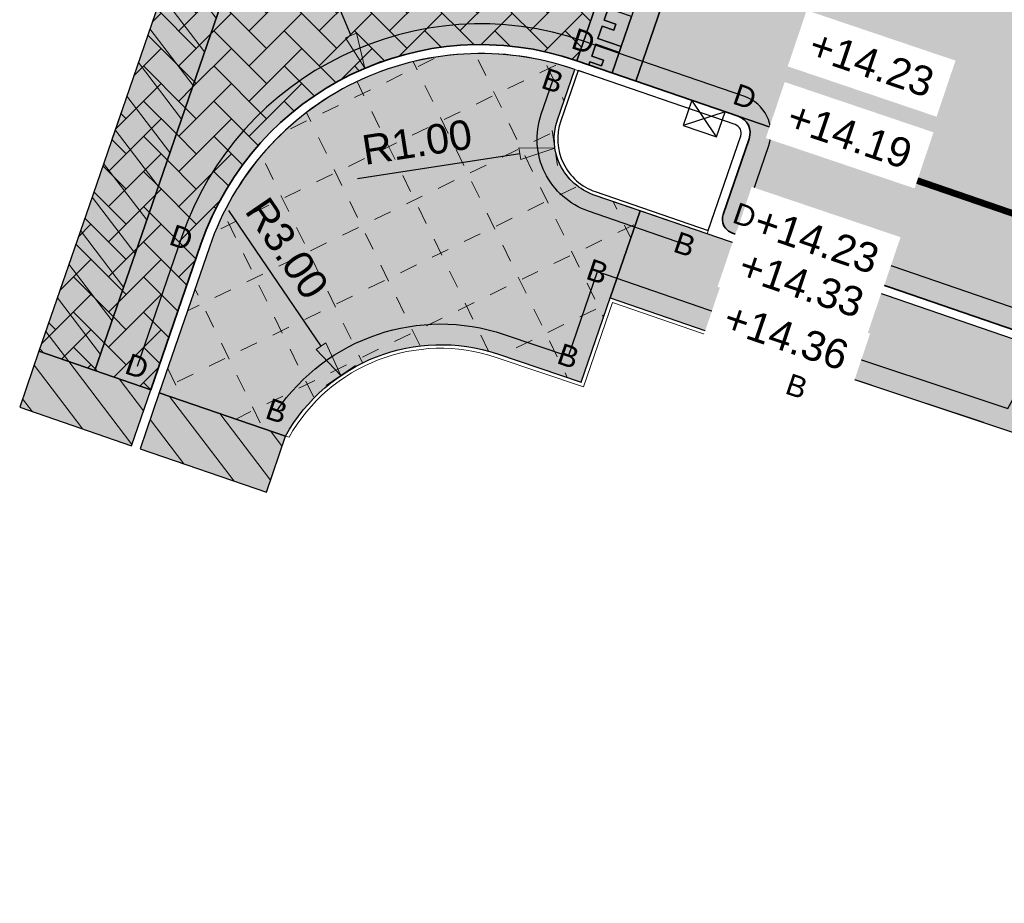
# Model space of a CAD drawing. Header units: metres. Extents: x 131295 to 132236, y 397710 to 398702.
# Tile 33 of 127: x 131331 to 131348, y 398058 to 398073. Entities that reach past the tile are written whole.
import ezdxf
from ezdxf.enums import TextEntityAlignment as Align

# ---------------------------------------------------------------- set-up
doc = ezdxf.new("R2010")
doc.units = ezdxf.units.M
doc.linetypes.add('AL-MATERIAALS', pattern=[2, 1, -1])
doc.linetypes.add('MA-1-3', pattern=[4, 1, -3])
doc.layers.get('Defpoints').update_dxf_attribs({"color": 128})
for name, color, linetype, lineweight in [('N-IE-markering 1 - 3 streep 0.10', 255, 'MA-1-3', 18), ('N-KO-opsluitband 60x200mm', 2, 'Continuous', 25), ('N-KO-opsluitband achterkant', 8, 'Continuous', 5), ('N-KO-tekst banden', 1, 'Continuous', 18), ('N-KO-trottoirband 130-150x250mm', 3, 'Continuous', 35), ('N-KO-trottoirband achterkant', 8, 'Continuous', 5), ('N-RI-trottoirkolk', 7, 'Continuous', 25), ("N-VH-arcering 'MAT' grijs 254", 254, 'Continuous', 18), ('N-VH-arcering bouwweg', 8, 'Continuous', 5), ('N-VH-arcering herstraten', 1, 'Continuous', 18), ('N-VH-arcering SBS KF keperverband', 8, 'Continuous', 5), ('X-AL-maatvoering', 1, 'Continuous', 18), ('X-AL-materiaalscheiding', 1, 'AL-MATERIAALS', 18), ('X-AL-planhoogte', 190, 'Continuous', 25), ('X-AL-sinusdrempel grijs', 252, 'Continuous', 25), ('X-AL-sinusdrempel wit', 255, 'Continuous', 25), ('X-AL-sinusdrempel zwart', 250, 'Continuous', 25)]:
    doc.layers.add(name, color=color, linetype=linetype, lineweight=lineweight)
doc.layers.add("N-VH-arcering 'MAT' kleur 1 (heiderood)", color=7, linetype='Continuous', lineweight=18, true_color=0xd98c8c)
doc.layers.add("N-VH-arcering 'MAT' kleur 5 (roodbruin)", color=7, linetype='Continuous', lineweight=18, true_color=0xc5a6a0)
for name, color, linetype, plot in [('X-AL-contourlijnen', 30, 'Continuous', False), ('X-AL-hulplijn bandenlijnnummers', 30, 'Continuous', False), ('X-AL-hulplijn hoogtetekst', 190, 'Continuous', False)]:
    doc.layers.add(name, color=color, linetype=linetype, plot=plot)
doc.styles.add('CS Annotative', font='arial.ttf')
doc.dimstyles.new('CS Annotative', dxfattribs={"dimtxt": 2.5, "dimasz": 3, "dimexe": 0.18, "dimexo": 0.0625, "dimgap": 1, "dimtad": 1, "dimzin": 0, "dimdsep": 46, "dimtxsty": 'CS Annotative', "dimblk": 'CS Dimensionpijl', "dimcen": 0, "dimse1": 1, "dimse2": 1, "dimclrd": 256, "dimclre": 256, "dimclrt": 2, "dimadec": 0, "dimazin": 0, "dimtm": 1e-09, "dimtfac": 1, "dimtofl": 0, "dimtmove": 1, "dimatfit": 3, "dimfxl": 1, "dimtfillclr": 256, "dimtolj": 1, "dimtzin": 0, "dimarcsym": 0})
pattern_1 = [(307.33, (0, 0), (0.3975780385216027, 0.3032024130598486), [])]
pattern_2 = [(45, (0, 0), (0, 0.5939696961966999), [1.26, -0.4200000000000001]), (135, (0.2969848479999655, 0.2969848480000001), (-5.551115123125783e-17, -0.5939696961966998), [1.26, -0.42])]

# ---------------------------------------------------------------- blocks, each defined once
blk = doc.blocks.new('*U93')
for p, q in [((0.6415352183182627, -2.62696261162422), (-1.409839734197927, 0.5122030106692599)), ((1.409839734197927, -0.5122030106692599), (-2.178144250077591, -1.6025565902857))]:
    blk.add_line(p, q)
blk.add_lwpolyline([(1.409839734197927, -0.5122030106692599), (-1.409839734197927, 0.5122030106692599), (-2.178144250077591, -1.6025565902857), (0.6415352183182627, -2.62696261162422)], close=True)
blk = doc.blocks.new('CS Dimensionpijl')
h = blk.add_hatch(color=256)
h.dxf.hatch_style = 1
h.paths.add_polyline_path([(-1, -0.1666666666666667), (0, 0), (-1, 0.1666666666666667)])
at = {"flags": 128}
blk.add_lwpolyline([(0, 0.5), (0, -0.5)], dxfattribs=at)
blk.add_lwpolyline([(-1, -0.1666666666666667), (0, 0), (-1, 0.1666666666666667)], close=True, dxfattribs=at)
blk = doc.blocks.new('*D212')
at = {"layer": 'Defpoints', "color": 0, "transparency": 16777216}
for p in [(131336.9742321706, 398072.5128559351), (131338.9307703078, 398067.9115562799)]:
    blk.add_point(p, dxfattribs=at)
at = {"layer": 'X-AL-maatvoering', "lineweight": -2, "transparency": 16777216}
blk.add_line((131335.6533420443, 398075.6192667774), (131336.7394475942, 398073.0650118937), dxfattribs=at)
at = {"layer": 'X-AL-maatvoering', "lineweight": -2, "transparency": 16777216, "xscale": 0.6000000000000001, "yscale": 0.6000000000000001, "zscale": 0.6000000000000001, "rotation": 293.0358882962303}
blk.add_blockref('CS Dimensionpijl', (131336.9742321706, 398072.5128559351), dxfattribs=at)
at = {"layer": 'X-AL-maatvoering', "color": 2, "transparency": 16777216, "insert": (131336.4979844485, 398074.7963743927), "char_height": 0.5, "attachment_point": 5, "rotation": 293.03588829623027, "style": 'CS Annotative'}
blk.add_mtext('\\A1;R5.00', dxfattribs=at)
blk = doc.blocks.new('*D214')
at = {"layer": 'Defpoints', "color": 0, "transparency": 16777216}
for p in [(131341.1749780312, 398071.3170448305), (131340.1867402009, 398071.164120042)]:
    blk.add_point(p, dxfattribs=at)
at = {"layer": 'X-AL-maatvoering', "lineweight": -2, "transparency": 16777216}
blk.add_line((131336.8508645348, 398070.6479102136), (131339.5937975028, 398071.0723651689), dxfattribs=at)
at = {"layer": 'X-AL-maatvoering', "lineweight": -2, "transparency": 16777216, "xscale": 0.6000000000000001, "yscale": 0.6000000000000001, "zscale": 0.6000000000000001, "rotation": 8.796460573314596}
blk.add_blockref('CS Dimensionpijl', (131340.1867402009, 398071.164120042), dxfattribs=at)
at = {"layer": 'X-AL-maatvoering', "color": 2, "transparency": 16777216, "insert": (131337.8562350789, 398071.2641915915), "char_height": 0.5, "attachment_point": 5, "rotation": 8.796460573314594, "style": 'CS Annotative'}
blk.add_mtext('\\A1;R1.00', dxfattribs=at)
blk = doc.blocks.new('*D215')
at = {"layer": 'Defpoints', "color": 0, "transparency": 16777216}
for p in [(131336.5689389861, 398067.3222526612), (131338.2575005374, 398064.8425833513)]:
    blk.add_point(p, dxfattribs=at)
at = {"layer": 'X-AL-maatvoering', "lineweight": -2, "transparency": 16777216}
blk.add_line((131334.668980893, 398070.1123598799), (131336.2312266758, 398067.8181865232), dxfattribs=at)
at = {"layer": 'X-AL-maatvoering', "lineweight": -2, "transparency": 16777216, "xscale": 0.6000000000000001, "yscale": 0.6000000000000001, "zscale": 0.6000000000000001, "rotation": 304.2533911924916}
blk.add_blockref('CS Dimensionpijl', (131336.5689389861, 398067.3222526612), dxfattribs=at)
at = {"layer": 'X-AL-maatvoering', "color": 2, "transparency": 16777216, "insert": (131335.6577085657, 398069.4695958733), "char_height": 0.5, "attachment_point": 5, "rotation": 304.2533911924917, "style": 'CS Annotative'}
blk.add_mtext('\\A1;R3.00', dxfattribs=at)

msp = doc.modelspace()

# ---------------------------------------------------------------- hatches: boundary and pattern name
at = {"layer": "N-VH-arcering 'MAT' grijs 254"}
h = msp.add_hatch(color=256, dxfattribs=at)
h.dxf.hatch_style = 1
edge = h.paths.add_edge_path()
edge.add_arc((131341.1749780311, 398071.3170448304), 0.999999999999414, 161.0336210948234, 251.03362109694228, ccw=False)
edge.add_line((131340.2292685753, 398071.6420580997), (131340.5217724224, 398072.4931730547))
edge.add_arc((131338.9307703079, 398067.9115562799), 4.849999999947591, 70.85004395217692, 160.9928355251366)
edge.add_line((131334.3452026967, 398069.4911352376), (131333.4976364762, 398067.0306237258))
edge.add_line((131333.4976364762, 398067.0306237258), (131335.6342000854, 398066.2980196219))
edge.add_arc((131338.2575005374, 398064.8425833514), 2.999999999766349, 71.39833260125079, 150.97799939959, ccw=False)
edge.add_line((131339.2144612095, 398067.6858607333), (131340.6316985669, 398067.2088617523))
edge.add_line((131340.6316985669, 398067.2088617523), (131341.1231030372, 398068.6334683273))
edge.add_line((131341.1231030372, 398068.6334683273), (131341.6284153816, 398070.1038041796))
edge.add_line((131341.6284153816, 398070.1038041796), (131340.8499647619, 398070.3713353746))
h = msp.add_hatch(color=256, dxfattribs=at)
h.dxf.hatch_style = 1
edge = h.paths.add_edge_path()
edge.add_line((131342.7596675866, 398069.7150251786), (131341.6284153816, 398070.1038041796))
edge.add_line((131341.6284153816, 398070.1038041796), (131341.1231030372, 398068.6334683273))
edge.add_line((131341.1231030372, 398068.6334683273), (131344.6623296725, 398067.4126458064))
edge.add_line((131344.6623296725, 398067.4126458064), (131344.6740631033, 398067.4469791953))
edge.add_line((131344.6740631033, 398067.4469791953), (131348.0075427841, 398066.3393957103))
edge.add_line((131348.0075427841, 398066.3393957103), (131348.1551189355, 398066.6045629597))
edge.add_line((131348.1551189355, 398066.6045629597), (131349.7807163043, 398066.0654328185))
edge.add_line((131349.7807163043, 398066.0654328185), (131349.7230970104, 398065.7357829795))
edge.add_line((131349.7230970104, 398065.7357829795), (131352.9977042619, 398064.5906258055))
edge.add_line((131352.9977042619, 398064.5906258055), (131359.3359764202, 398062.4226722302))
edge.add_line((131359.3359764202, 398062.4226722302), (131362.6641292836, 398061.2657356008))
edge.add_line((131362.6641292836, 398061.2657356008), (131364.5270973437, 398060.6138699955))
edge.add_line((131364.5270973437, 398060.6138699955), (131367.1167447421, 398059.7265202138))
edge.add_line((131367.1167447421, 398059.7265202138), (131367.026, 398059.459))
edge.add_line((131367.026, 398059.459), (131370.098, 398058.395))
edge.add_line((131370.098, 398058.395), (131370.1939942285, 398058.6743678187))
edge.add_line((131370.1939942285, 398058.6743678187), (131372.87, 398057.7548592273))
edge.add_line((131372.87, 398057.7548592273), (131372.798, 398057.475))
edge.add_line((131372.798, 398057.475), (131375.874, 398056.408))
edge.add_line((131375.874, 398056.408), (131375.9677388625, 398056.6843470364))
edge.add_line((131375.9677388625, 398056.6843470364), (131378.6559271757, 398055.7724946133))
edge.add_line((131378.6559271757, 398055.7724946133), (131378.565, 398055.482))
edge.add_line((131378.565, 398055.482), (131381.648, 398054.431))
edge.add_line((131381.648, 398054.431), (131381.7417237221, 398054.7073024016))
edge.add_line((131381.7417237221, 398054.7073024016), (131384.4259537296, 398053.7807277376))
edge.add_line((131384.4259537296, 398053.7807277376), (131384.333, 398053.51))
edge.add_line((131384.333, 398053.51), (131387.4252257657, 398052.4812634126))
edge.add_line((131387.4252257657, 398052.4812634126), (131387.496, 398052.694))
edge.add_line((131387.496, 398052.694), (131390.1800521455, 398051.7985150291))
edge.add_line((131390.1800521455, 398051.7985150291), (131390.098, 398051.52))
edge.add_line((131390.098, 398051.52), (131393.18, 398050.474))
edge.add_line((131393.18, 398050.474), (131393.2714851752, 398050.7368751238))
edge.add_line((131393.2714851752, 398050.7368751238), (131395.9504230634, 398049.816756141))
edge.add_line((131395.9504230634, 398049.816756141), (131395.88, 398049.547))
edge.add_line((131395.88, 398049.547), (131398.945, 398048.484))
edge.add_line((131398.945, 398048.484), (131399.0383878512, 398048.7557825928))
edge.add_line((131399.0383878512, 398048.7557825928), (131401.7112560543, 398047.8374293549))
edge.add_line((131401.7112560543, 398047.8374293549), (131401.639, 398047.568))
edge.add_line((131401.639, 398047.568), (131404.71, 398046.501))
edge.add_line((131404.71, 398046.501), (131404.8076832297, 398046.7735482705))
edge.add_line((131404.8076832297, 398046.7735482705), (131407.6766714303, 398045.7900599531))
edge.add_line((131407.6766714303, 398045.7900599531), (131407.594, 398045.52))
edge.add_line((131407.594, 398045.52), (131410.663, 398044.462))
edge.add_line((131410.663, 398044.462), (131410.7587688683, 398044.7407119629))
edge.add_line((131410.7587688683, 398044.7407119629), (131413.4489326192, 398043.8189923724))
edge.add_line((131413.4489326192, 398043.8189923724), (131413.353, 398043.539))
edge.add_line((131413.353, 398043.539), (131416.433, 398042.48))
edge.add_line((131416.433, 398042.48), (131416.5303210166, 398042.7632291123))
edge.add_line((131416.5303210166, 398042.7632291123), (131419.2121201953, 398041.8443754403))
edge.add_line((131419.2121201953, 398041.8443754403), (131419.112, 398041.553))
edge.add_line((131419.112, 398041.553), (131422.201, 398040.491))
edge.add_line((131422.201, 398040.491), (131422.3022357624, 398040.7856220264))
edge.add_line((131422.3022357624, 398040.7856220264), (131424.9762075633, 398039.8694502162))
edge.add_line((131424.9762075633, 398039.8694502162), (131424.874, 398039.572))
edge.add_line((131424.874, 398039.572), (131427.9534064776, 398038.513860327))
edge.add_line((131427.9534064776, 398038.513860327), (131428.0565548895, 398038.8140436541))
edge.add_line((131428.0565548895, 398038.8140436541), (131430.7684406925, 398037.8790389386))
edge.add_line((131430.7684406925, 398037.8790389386), (131430.665, 398037.578))
edge.add_line((131430.665, 398037.578), (131433.739, 398036.521))
edge.add_line((131433.739, 398036.521), (131433.8408027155, 398036.8172720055))
edge.add_line((131433.8408027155, 398036.8172720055), (131436.529101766, 398035.8882320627))
edge.add_line((131436.529101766, 398035.8882320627), (131436.428, 398035.594))
edge.add_line((131436.428, 398035.594), (131439.518, 398034.536))
edge.add_line((131439.518, 398034.536), (131439.6160726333, 398034.8214165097))
edge.add_line((131439.6160726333, 398034.8214165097), (131442.2801548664, 398033.9007455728))
edge.add_line((131442.2801548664, 398033.9007455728), (131442.183, 398033.618))
edge.add_line((131442.183, 398033.618), (131445.276, 398032.553))
edge.add_line((131445.276, 398032.553), (131445.352, 398032.781))
edge.add_line((131445.352, 398032.781), (131451.0680801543, 398030.8133967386))
edge.add_line((131451.0680801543, 398030.8133967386), (131450.7460321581, 398029.8695272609))
edge.add_line((131450.7460321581, 398029.8695272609), (131450.167661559, 398028.1744185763))
edge.add_line((131450.167661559, 398028.1744185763), (131452.4597349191, 398027.395141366))
edge.add_line((131452.4597349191, 398027.395141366), (131452.9206496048, 398028.7351172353))
edge.add_arc((131448.334383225, 398030.3126661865), 4.849999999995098, 341.0181981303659, 431.033621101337)
edge.add_line((131449.9106975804, 398034.8993570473), (131448.8710825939, 398035.2566429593))
edge.add_arc((131448.8223306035, 398035.1147865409), 0.1500000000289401, 71.03362109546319, 161.0336211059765)
edge.add_line((131448.6804741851, 398035.1635385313), (131448.1117009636, 398033.508546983))
edge.add_line((131448.1117009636, 398033.508546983), (131410.4724646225, 398046.4440750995))
edge.add_line((131410.4724646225, 398046.4440750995), (131411.0412377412, 398048.099066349))
edge.add_arc((131410.899381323, 398048.1478183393), 0.1499999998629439, 341.0336211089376, 431.0336210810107)
edge.add_line((131410.9481333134, 398048.2896747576), (131410.7368746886, 398047.6749636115))
edge.add_line((131410.7368746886, 398047.6749636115), (131410.5950182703, 398047.7237156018))
edge.add_line((131410.5950182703, 398047.7237156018), (131409.7438797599, 398048.0162275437))
edge.add_line((131409.7438797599, 398048.0162275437), (131409.6020233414, 398048.064979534))
edge.add_line((131409.6020233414, 398048.064979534), (131409.8132819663, 398048.6796906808))
edge.add_arc((131409.7645299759, 398048.5378342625), 0.1499999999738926, 71.03362108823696, 161.0336211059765)
edge.add_line((131409.6226735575, 398048.5865862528), (131409.0539004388, 398046.9315950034))
edge.add_line((131409.0539004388, 398046.9315950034), (131381.8174681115, 398056.2919771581))
edge.add_line((131381.8174681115, 398056.2919771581), (131382.3862412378, 398057.9469684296))
edge.add_arc((131382.2443848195, 398057.99572042), 0.1499999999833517, 341.0336210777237, 431.0336166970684)
edge.add_line((131382.2931368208, 398058.1375768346), (131381.1582855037, 398058.5275928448))
edge.add_arc((131381.1095335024, 398058.3857364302), 0.1499999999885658, 71.03361669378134, 161.0336211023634)
edge.add_line((131380.967677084, 398058.4344884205), (131380.3989039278, 398056.779497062))
edge.add_line((131380.3989039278, 398056.779497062), (131342.7596675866, 398069.7150251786))
h = msp.add_hatch(color=256, dxfattribs=at)
h.dxf.hatch_style = 1
h.paths.add_polyline_path([(131335.6342000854, 398066.2980196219), (131333.4976364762, 398067.0306237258), (131333.1732852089, 398066.084687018), (131335.3098488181, 398065.352082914)])
at = {"layer": "N-VH-arcering 'MAT' kleur 1 (heiderood)"}
h = msp.add_hatch(color=256, dxfattribs=at)
h.dxf.hatch_style = 1
h.paths.add_polyline_path([(131347.9525264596, 398073.6932278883), (131347.6688135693, 398073.7907317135), (131342.6577286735, 398075.5128950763), (131341.5526954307, 398072.2975117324), (131343.2840883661, 398071.7024815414), (131379.93032972, 398059.1082171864), (131381.0353702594, 398062.3236217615)])
h = msp.add_hatch(color=256, dxfattribs=at)
h.dxf.hatch_style = 1
h.paths.add_polyline_path([(131333.3558147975, 398067.0794766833), (131332.4103369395, 398067.4051630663), (131331.4648591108, 398067.7308494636), (131331.1391726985, 398066.7853715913), (131333.0301284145, 398066.1339988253)])
at = {"layer": "N-VH-arcering 'MAT' kleur 5 (roodbruin)"}
h = msp.add_hatch(color=256, dxfattribs=at)
h.dxf.hatch_style = 1
h.paths.add_polyline_path([(131337.6160055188, 398082.5341386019), (131339.8239954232, 398088.9540009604), (131340.7696293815, 398088.6287680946), (131341.0948622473, 398089.5744020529), (131339.2035943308, 398090.2248677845), (131336.6703715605, 398082.8593714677), (131332.3122263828, 398070.1907832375), (131331.4648591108, 398067.7308494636), (131332.4103369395, 398067.4051630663), (131333.2578368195, 398069.8654819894)])
h = msp.add_hatch(color=256, dxfattribs=at)
h.dxf.hatch_style = 1
edge = h.paths.add_edge_path()
edge.add_arc((131343.2897973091, 398080.5827066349), 4.999999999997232, 161.0203163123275, 251.0336525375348, ccw=False)
edge.add_line((131338.5616275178, 398082.2088709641), (131340.7696293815, 398088.6287680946))
edge.add_line((131340.7696293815, 398088.6287680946), (131339.8239954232, 398088.9540009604))
edge.add_line((131339.8239954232, 398088.9540009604), (131337.6160055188, 398082.5341386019))
edge.add_line((131337.6160055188, 398082.5341386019), (131333.2578368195, 398069.8654819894))
edge.add_line((131333.2578368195, 398069.8654819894), (131332.4103369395, 398067.4051630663))
edge.add_line((131332.4103369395, 398067.4051630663), (131333.3558147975, 398067.0794766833))
edge.add_line((131333.3558147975, 398067.0794766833), (131334.203381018, 398069.539988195))
edge.add_arc((131338.9307703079, 398067.9115562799), 5.000000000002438, 71.03362110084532, 160.9928355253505, ccw=False)
edge.add_line((131340.5558366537, 398072.6401035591), (131340.5597005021, 398072.638775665))
edge.add_line((131340.5597005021, 398072.638775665), (131341.6647335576, 398075.8541584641))
h = msp.add_hatch(color=256, dxfattribs=at)
h.dxf.hatch_style = 1
edge = h.paths.add_edge_path()
edge.add_arc((131343.1865843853, 398071.4187687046), 0.3000000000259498, -18.96637890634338, 71.03362080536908, ccw=False)
edge.add_line((131343.4702972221, 398071.3212647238), (131343.0315293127, 398070.0445569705))
edge.add_arc((131343.2679566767, 398069.9633036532), 0.2499999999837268, 161.0336210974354, 251.0336210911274)
edge.add_line((131343.1867033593, 398069.7268762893), (131380.0693721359, 398057.051358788))
edge.add_arc((131380.1506254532, 398057.287786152), 0.2499999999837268, 251.0336210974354, 341.0336210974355)
edge.add_line((131380.3870528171, 398057.2065328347), (131380.8258206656, 398058.4832404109))
edge.add_arc((131381.1095335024, 398058.3857364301), 0.3000000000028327, 71.03362080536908, 161.0336210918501, ccw=False)
edge.add_line((131381.2070374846, 398058.6694492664), (131380.923324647, 398058.7669532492))
edge.add_line((131380.923324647, 398058.7669532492), (131380.7247256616, 398058.8352060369))
edge.add_line((131380.7247256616, 398058.8352060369), (131380.3275276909, 398058.9717116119))
edge.add_line((131380.3275276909, 398058.9717116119), (131379.9303297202, 398059.108217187))
edge.add_line((131379.9303297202, 398059.108217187), (131343.2840883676, 398071.7024815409))
at = {"layer": 'N-VH-arcering bouwweg'}
h = msp.add_hatch(dxfattribs=at)
h.set_pattern_fill('CS-BOUWWEG', color=256, angle=179.9898900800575)
h.set_pattern_definition([(206.0203163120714, (26268.3976, 79614.23700000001), (0.4386898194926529, -0.8986385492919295), [0.3, -0.3]), (296.0203163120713, (26268.33255342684, 79614.04787320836), (0.8986385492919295, 0.4386898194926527), [0.3, -0.3])])
edge = h.paths.add_edge_path()
edge.add_arc((131341.1749780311, 398071.3170448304), 0.999999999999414, 161.0336210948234, 251.03362109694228, ccw=False)
edge.add_line((131340.2292685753, 398071.6420580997), (131340.5217724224, 398072.4931730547))
edge.add_arc((131338.9307703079, 398067.9115562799), 4.849999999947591, 70.85004395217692, 160.9928355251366)
edge.add_line((131334.3452026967, 398069.4911352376), (131333.4976364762, 398067.0306237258))
edge.add_line((131333.4976364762, 398067.0306237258), (131335.6342000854, 398066.2980196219))
edge.add_arc((131338.2575005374, 398064.8425833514), 2.999999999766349, 71.39833260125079, 150.97799939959, ccw=False)
edge.add_line((131339.2144612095, 398067.6858607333), (131340.6316985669, 398067.2088617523))
edge.add_line((131340.6316985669, 398067.2088617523), (131341.1231030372, 398068.6334683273))
edge.add_line((131341.1231030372, 398068.6334683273), (131341.6284153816, 398070.1038041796))
edge.add_line((131341.6284153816, 398070.1038041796), (131340.8499647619, 398070.3713353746))
at = {"layer": 'N-VH-arcering herstraten'}
h = msp.add_hatch(dxfattribs=at)
h.set_pattern_fill('CS-HERSTRATEN', color=256, angle=262.33)
h.set_pattern_definition(pattern_1)
h.paths.add_polyline_path([(131337.6160055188, 398082.5341386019), (131339.8239954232, 398088.9540009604), (131340.7696293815, 398088.6287680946), (131341.0948622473, 398089.5744020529), (131339.2035943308, 398090.2248677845), (131336.6703715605, 398082.8593714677), (131332.3122263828, 398070.1907832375), (131331.4648591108, 398067.7308494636), (131332.4103369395, 398067.4051630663), (131333.2578368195, 398069.8654819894)])
h = msp.add_hatch(dxfattribs=at)
h.set_pattern_fill('CS-HERSTRATEN', color=256, angle=262.33)
h.set_pattern_definition(pattern_1)
h.paths.add_polyline_path([(131333.3558147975, 398067.0794766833), (131332.4103369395, 398067.4051630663), (131331.4648591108, 398067.7308494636), (131331.1391726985, 398066.7853715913), (131333.0301284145, 398066.1339988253)])
h = msp.add_hatch(dxfattribs=at)
h.set_pattern_fill('CS-HERSTRATEN', color=256, angle=262.33)
h.set_pattern_definition(pattern_1)
h.paths.add_polyline_path([(131335.6342000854, 398066.2980196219), (131333.4976364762, 398067.0306237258), (131333.1732852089, 398066.084687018), (131335.3098488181, 398065.352082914)])
at = {"layer": 'N-VH-arcering SBS KF keperverband'}
h = msp.add_hatch(dxfattribs=at)
h.set_pattern_fill('CS-KF KEPERV', color=256, scale=20)
h.set_pattern_definition(pattern_2)
h.paths.add_polyline_path([(131337.6160055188, 398082.5341386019), (131339.8239954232, 398088.9540009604), (131340.7696293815, 398088.6287680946), (131341.0948622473, 398089.5744020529), (131339.2035943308, 398090.2248677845), (131336.6703715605, 398082.8593714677), (131332.3122263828, 398070.1907832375), (131331.4648591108, 398067.7308494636), (131332.4103369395, 398067.4051630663), (131333.2578368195, 398069.8654819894)])
h = msp.add_hatch(dxfattribs=at)
h.set_pattern_fill('CS-KF KEPERV', color=256, scale=20)
h.set_pattern_definition(pattern_2)
edge = h.paths.add_edge_path()
edge.add_arc((131343.2897973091, 398080.5827066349), 4.999999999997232, 161.0203163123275, 251.0336525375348, ccw=False)
edge.add_line((131338.5616275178, 398082.2088709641), (131340.7696293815, 398088.6287680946))
edge.add_line((131340.7696293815, 398088.6287680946), (131339.8239954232, 398088.9540009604))
edge.add_line((131339.8239954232, 398088.9540009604), (131337.6160055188, 398082.5341386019))
edge.add_line((131337.6160055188, 398082.5341386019), (131333.2578368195, 398069.8654819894))
edge.add_line((131333.2578368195, 398069.8654819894), (131332.4103369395, 398067.4051630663))
edge.add_line((131332.4103369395, 398067.4051630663), (131333.3558147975, 398067.0794766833))
edge.add_line((131333.3558147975, 398067.0794766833), (131334.203381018, 398069.539988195))
edge.add_arc((131338.9307703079, 398067.9115562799), 5.000000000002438, 71.03362110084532, 160.9928355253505, ccw=False)
edge.add_line((131340.5558366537, 398072.6401035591), (131340.5597005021, 398072.638775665))
edge.add_line((131340.5597005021, 398072.638775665), (131341.6647335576, 398075.8541584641))
at = {"layer": 'X-AL-sinusdrempel grijs'}
msp.add_hatch(color=256, dxfattribs=at).paths.add_polyline_path([(131342.6577286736, 398075.5128950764), (131342.2605306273, 398075.6494004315), (131342.1410884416, 398075.301852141), (131342.1069621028, 398075.2025526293), (131341.9330802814, 398074.696597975), (131341.8989539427, 398074.5972984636), (131341.7250721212, 398074.0913438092), (131341.6909457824, 398073.9920442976), (131341.517063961, 398073.4860896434), (131341.4829376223, 398073.3867901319), (131341.3090558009, 398072.8808354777), (131341.274929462, 398072.7815359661), (131341.1554974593, 398072.4340173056), (131341.5526954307, 398072.2975117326)])
at = {"layer": 'X-AL-sinusdrempel wit'}
msp.add_hatch(color=256, dxfattribs=at).paths.add_polyline_path([(131342.1410884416, 398075.301852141), (131341.7438903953, 398075.4383574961), (131341.8153932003, 398075.6464136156), (131342.0139922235, 398075.578160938), (131342.0481185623, 398075.6774604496), (131341.8495195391, 398075.7457131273), (131341.8633325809, 398075.7859057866), (131341.6647335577, 398075.8541584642), (131340.5597005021, 398072.6387756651), (131340.7582994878, 398072.5705228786), (131340.7753523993, 398072.6201427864), (131340.9739514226, 398072.5518901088), (131341.0080777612, 398072.6511896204), (131340.8094787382, 398072.7194422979), (131340.8777314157, 398072.9180413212), (131341.274929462, 398072.781535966), (131341.3090558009, 398072.8808354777), (131340.9118577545, 398073.0173408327), (131340.9833605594, 398073.2253969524), (131341.1819595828, 398073.1571442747), (131341.2160859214, 398073.2564437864), (131341.0174868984, 398073.3246964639), (131341.0857395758, 398073.523295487), (131341.4829376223, 398073.3867901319), (131341.517063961, 398073.4860896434), (131341.1198659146, 398073.6225949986), (131341.1913687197, 398073.8306511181), (131341.389967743, 398073.7623984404), (131341.4240940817, 398073.8616979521), (131341.2254950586, 398073.9299506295), (131341.293747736, 398074.1285496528), (131341.6909457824, 398073.9920442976), (131341.7250721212, 398074.0913438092), (131341.3278740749, 398074.2278491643), (131341.39937688, 398074.4359052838), (131341.597975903, 398074.3676526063), (131341.632102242, 398074.4669521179), (131341.4335032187, 398074.5352047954), (131341.5017558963, 398074.7338038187), (131341.8989539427, 398074.5972984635), (131341.9330802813, 398074.696597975), (131341.535882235, 398074.8331033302), (131341.6073850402, 398075.0411594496), (131341.8059840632, 398074.9729067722), (131341.840110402, 398075.0722062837), (131341.6415113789, 398075.1404589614), (131341.7097640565, 398075.3390579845), (131342.1069621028, 398075.2025526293)])
at = {"layer": 'X-AL-sinusdrempel zwart'}
for points in [[(131341.0857395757, 398073.5232954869), (131341.0174868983, 398073.3246964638), (131341.2160859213, 398073.2564437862), (131341.1819595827, 398073.1571442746), (131340.9833605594, 398073.2253969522), (131340.9118577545, 398073.0173408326), (131341.3090558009, 398072.8808354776), (131341.4829376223, 398073.3867901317)], [(131341.2749294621, 398072.781535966), (131340.8777314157, 398072.9180413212), (131340.8094787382, 398072.7194422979), (131341.0080777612, 398072.6511896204), (131340.9739514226, 398072.5518901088), (131340.7753523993, 398072.6201427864), (131340.7582994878, 398072.5705228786), (131341.1554974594, 398072.4340173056)]]:
    msp.add_hatch(color=256, dxfattribs=at).paths.add_polyline_path(points)

# ---------------------------------------------------------------- linework, layer by layer
at = {"layer": 'N-IE-markering 1 - 3 streep 0.10', "const_width": 0.1, "flags": 128}
msp.add_lwpolyline([(131344.024405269, 398071.3951854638), (131380.434219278, 398058.882174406)], dxfattribs=at)
at = {"layer": 'N-KO-opsluitband 60x200mm', "flags": 128}
for points in [[(131342.7596675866, 398069.7150251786), (131340.8499647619, 398070.3713353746, -0.4142135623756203), (131340.2292685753, 398071.6420580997), (131340.5217805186, 398072.4931966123)], [(131335.6342000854, 398066.2980196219, -0.3618946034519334), (131339.2144612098, 398067.6858607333), (131340.6316985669, 398067.2088617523), (131341.1231030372, 398068.6334683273), (131344.6624915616, 398067.4125899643)]]:
    msp.add_lwpolyline(points, format="xyb", dxfattribs=at)
at = {"layer": 'N-KO-opsluitband achterkant', "flags": 128}
for points in [[(131342.7791683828, 398069.7717677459), (131340.8694655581, 398070.4280779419, -0.4142135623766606), (131340.2860111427, 398071.6225573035), (131340.5785230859, 398072.4736958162)], [(131335.6342000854, 398066.2980196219), (131335.6918675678, 398066.2782460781, -0.3608672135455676), (131339.1953219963, 398067.6289951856), (131340.669, 398067.133), (131341.1602582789, 398068.5571827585), (131344.642926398, 398067.355869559)]]:
    msp.add_lwpolyline(points, format="xyb", dxfattribs=at)
at = {"layer": 'N-KO-trottoirband 130-150x250mm', "ltscale": 0.8}
msp.add_lwpolyline([(131409.8620339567, 398048.8215470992, 0.4142135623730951), (131409.4808171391, 398048.6353382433), (131409.0420493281, 398047.3586307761, -0.4142135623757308), (131408.7243686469, 398047.2034567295), (131382.2445038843, 398056.3038282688, -0.4142135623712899), (131382.0893298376, 398056.6215089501), (131382.5280976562, 398057.8982164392, 0.4142135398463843), (131382.341888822, 398058.2794332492), (131381.207037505, 398058.6694492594, 0.4142135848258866), (131380.8258206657, 398058.483240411), (131380.3870528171, 398057.2065328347, -0.4142135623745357), (131380.0693721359, 398057.051358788), (131343.1867033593, 398069.7268762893, -0.4142135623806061), (131343.0315293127, 398070.0445569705), (131343.4702972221, 398071.3212647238, 0.4142135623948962), (131343.2840883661, 398071.7024815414), (131340.5558366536, 398072.6401035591, 0.4140050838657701), (131334.203381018, 398069.539988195), (131333.3558147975, 398067.0794766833)], format="xyb", dxfattribs=at)
at = {"layer": 'N-KO-trottoirband achterkant', "ltscale": 0.8}
msp.add_lwpolyline([(131409.8132819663, 398048.6796906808), (131409.8132819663, 398048.6796906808, 0.414213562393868), (131409.6226735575, 398048.5865862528), (131409.0539004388, 398046.9315950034), (131381.8174681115, 398056.2919771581), (131382.3862412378, 398057.9469684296, 0.4142135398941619), (131382.2931368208, 398058.1375768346), (131381.1582855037, 398058.5275928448, 0.4142135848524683), (131380.967677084, 398058.4344884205), (131380.3989039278, 398056.779497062), (131342.7596675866, 398069.7150251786), (131343.3284408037, 398071.3700167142, 0.4142135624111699), (131343.2353363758, 398071.560625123), (131340.5070846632, 398072.4982471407, 0.4140050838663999), (131334.3452026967, 398069.4911352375), (131333.4976364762, 398067.0306237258)], format="xyb", dxfattribs=at)
at = {"layer": 'X-AL-contourlijnen', "flags": 128}
for points in [[(131337.6160055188, 398082.5341386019), (131339.8239954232, 398088.9540009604), (131340.7696293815, 398088.6287680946), (131341.0948622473, 398089.5744020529), (131339.2035943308, 398090.2248677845), (131336.6703715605, 398082.8593714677), (131332.3122263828, 398070.1907832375), (131331.4648591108, 398067.7308494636), (131332.4103369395, 398067.4051630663), (131333.2578368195, 398069.8654819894)], [(131342.6577286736, 398075.5128950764), (131342.2605306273, 398075.6494004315), (131342.1410884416, 398075.301852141), (131342.1069621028, 398075.2025526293), (131341.9330802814, 398074.696597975), (131341.8989539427, 398074.5972984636), (131341.7250721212, 398074.0913438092), (131341.6909457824, 398073.9920442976), (131341.517063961, 398073.4860896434), (131341.4829376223, 398073.3867901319), (131341.3090558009, 398072.8808354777), (131341.274929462, 398072.7815359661), (131341.1554974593, 398072.4340173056), (131341.5526954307, 398072.2975117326)], [(131347.9525264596, 398073.6932278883), (131347.6688135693, 398073.7907317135), (131342.6577286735, 398075.5128950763), (131341.5526954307, 398072.2975117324), (131343.2840883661, 398071.7024815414), (131379.93032972, 398059.1082171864), (131381.0353702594, 398062.3236217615)], [(131341.0857395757, 398073.5232954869), (131341.0174868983, 398073.3246964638), (131341.2160859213, 398073.2564437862), (131341.1819595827, 398073.1571442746), (131340.9833605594, 398073.2253969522), (131340.9118577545, 398073.0173408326), (131341.3090558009, 398072.8808354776), (131341.4829376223, 398073.3867901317)], [(131341.2749294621, 398072.781535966), (131340.8777314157, 398072.9180413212), (131340.8094787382, 398072.7194422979), (131341.0080777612, 398072.6511896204), (131340.9739514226, 398072.5518901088), (131340.7753523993, 398072.6201427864), (131340.7582994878, 398072.5705228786), (131341.1554974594, 398072.4340173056)], [(131333.3558147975, 398067.0794766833), (131332.4103369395, 398067.4051630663), (131331.4648591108, 398067.7308494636), (131331.1391726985, 398066.7853715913), (131333.0301284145, 398066.1339988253)], [(131335.6342000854, 398066.2980196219), (131333.4976364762, 398067.0306237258), (131333.1732852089, 398066.084687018), (131335.3098488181, 398065.352082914)]]:
    msp.add_lwpolyline(points, close=True, dxfattribs=at)
for points in [[(131341.6647335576, 398075.8541584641, -0.4142817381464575), (131338.5616275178, 398082.2088709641), (131340.7696293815, 398088.6287680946), (131339.8239954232, 398088.9540009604), (131337.6160055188, 398082.5341386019), (131333.2578368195, 398069.8654819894), (131332.4103369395, 398067.4051630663), (131333.3558147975, 398067.0794766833), (131334.203381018, 398069.539988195, -0.4140050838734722), (131340.5558366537, 398072.6401035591), (131340.5597005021, 398072.638775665)], [(131340.8499647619, 398070.3713353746, -0.4142135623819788), (131340.2292685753, 398071.6420580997), (131340.5217724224, 398072.4931730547, 0.4149436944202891), (131334.3452026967, 398069.4911352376), (131333.4976364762, 398067.0306237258), (131335.6342000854, 398066.2980196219, -0.3618946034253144), (131339.2144612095, 398067.6858607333), (131340.6316985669, 398067.2088617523), (131341.1231030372, 398068.6334683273), (131341.6284153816, 398070.1038041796)], [(131343.2353363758, 398071.560625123), (131340.5785230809, 398072.4736958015), (131340.2860111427, 398071.6225573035, 0.4142135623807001), (131340.8694655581, 398070.4280779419), (131342.7791683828, 398069.7717677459), (131343.3284408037, 398071.3700167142, 0.4142135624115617)], [(131343.2840883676, 398071.7024815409, -0.41421356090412), (131343.4702972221, 398071.3212647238), (131343.0315293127, 398070.0445569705, 0.4142135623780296), (131343.1867033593, 398069.7268762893), (131380.0693721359, 398057.051358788, 0.4142135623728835), (131380.3870528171, 398057.2065328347), (131380.8258206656, 398058.4832404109, -0.4142135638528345), (131381.2070374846, 398058.6694492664), (131380.923324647, 398058.7669532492), (131380.7247256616, 398058.8352060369), (131380.3275276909, 398058.9717116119), (131379.9303297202, 398059.108217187)]]:
    msp.add_lwpolyline(points, format="xyb", close=True, dxfattribs=at)
for points in [[(131341.6647335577, 398075.8541584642), (131340.5597005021, 398072.6387756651), (131340.7582994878, 398072.5705228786), (131340.7753523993, 398072.6201427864), (131340.9739514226, 398072.5518901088), (131341.0080777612, 398072.6511896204), (131340.8094787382, 398072.7194422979), (131340.8777314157, 398072.9180413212), (131341.274929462, 398072.781535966), (131341.3090558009, 398072.8808354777), (131340.9118577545, 398073.0173408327), (131340.9833605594, 398073.2253969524), (131341.1819595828, 398073.1571442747), (131341.2160859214, 398073.2564437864), (131341.0174868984, 398073.3246964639), (131341.0857395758, 398073.523295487)], [(131380.3989039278, 398056.779497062), (131342.7596675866, 398069.7150251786), (131341.6284153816, 398070.1038041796), (131341.1231030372, 398068.6334683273), (131344.6623296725, 398067.4126458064), (131344.6740631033, 398067.4469791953), (131348.0075427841, 398066.3393957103), (131348.1551189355, 398066.6045629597), (131349.7807163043, 398066.0654328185), (131349.7230970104, 398065.7357829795), (131352.9977042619, 398064.5906258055), (131359.3359764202, 398062.4226722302)]]:
    msp.add_lwpolyline(points, dxfattribs=at)
at = {"layer": 'X-AL-hulplijn bandenlijnnummers', "ltscale": 0.8}
msp.add_lwpolyline([(131409.6799373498, 398049.1823062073, 0.2846489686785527), (131409.1498188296, 398048.7490928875), (131408.7435523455, 398047.5669563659), (131382.4528294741, 398056.6023252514), (131382.8590959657, 398057.784461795, 0.4142135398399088), (131382.4556434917, 398058.61043155), (131381.3207921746, 398059.0004475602, 0.4142135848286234), (131380.4948223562, 398058.5969950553), (131380.0885558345, 398057.4148584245), (131343.3950289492, 398070.0253732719), (131343.8012955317, 398071.2075100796, 0.4142135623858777), (131343.3978430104, 398072.0334798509), (131340.6695912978, 398072.9711018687, 0.4140050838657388), (131333.8724637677, 398069.653978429), (131333.1226034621, 398067.4771102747)], format="xyb", dxfattribs=at)
at = {"layer": 'X-AL-hulplijn bandenlijnnummers', "flags": 128}
for points in [[(131342.3817009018, 398069.5382734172), (131340.7557109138, 398070.0970796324, -0.4142135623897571), (131339.9550128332, 398071.7363119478), (131340.1500207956, 398072.3037376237)], [(131335.4852358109, 398066.7232875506, -0.3367737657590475), (131339.3261066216, 398068.0175764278), (131340.4141068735, 398067.6513886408), (131340.9063641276, 398069.0784674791), (131344.4930196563, 398067.841284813)]]:
    msp.add_lwpolyline(points, format="xyb", dxfattribs=at)
at = {"layer": 'X-AL-hulplijn hoogtetekst', "flags": 128}
msp.add_lwpolyline([(131344.3117329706, 398067.4690548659), (131344.455094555, 398067.8885476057), (131347.8427265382, 398066.7629714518), (131347.9902238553, 398067.0279970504), (131350.1774758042, 398066.3025939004), (131350.1190120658, 398065.9681128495), (131353.1121099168, 398064.9214018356), (131359.4500739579, 398062.7535536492), (131362.7793879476, 398061.5962133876), (131364.6416226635, 398060.9446043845), (131367.5602790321, 398059.9445187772), (131367.469164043, 398059.6759070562), (131369.8810118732, 398058.8405535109), (131369.9767270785, 398059.1191093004), (131373.2895236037, 398057.9807915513), (131373.2172880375, 398057.7000166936), (131375.6557542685, 398056.8541638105), (131375.7487187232, 398057.1282278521), (131379.0920507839, 398055.994146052), (131379.0009685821, 398055.7031561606), (131381.429150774, 398054.8753846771), (131381.5233075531, 398055.1529637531), (131384.8704564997, 398053.9975547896)], dxfattribs=at)
at = {"layer": 'X-AL-materiaalscheiding', "flags": 128}
for points in [[(131340.7696293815, 398088.6287680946), (131341.0948622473, 398089.5744020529), (131339.2035943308, 398090.2248677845), (131336.6703715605, 398082.8593714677), (131332.3122263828, 398070.1907832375), (131331.1391726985, 398066.7853715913), (131333.0301284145, 398066.1339988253), (131333.3558147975, 398067.0794766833)], [(131340.7696293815, 398088.6287680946), (131339.8239954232, 398088.9540009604), (131337.6160055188, 398082.5341386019), (131333.2578368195, 398069.8654819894), (131332.4103369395, 398067.4051630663), (131333.3558147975, 398067.0794766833)], [(131341.6647335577, 398075.854158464), (131340.5596902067, 398072.638745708)], [(131342.6577286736, 398075.5128950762), (131341.5526853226, 398072.2974823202)], [(131343.2840883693, 398071.7024815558), (131381.207037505, 398058.6694492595)], [(131341.1231030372, 398068.6334683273), (131341.6284153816, 398070.1038041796)], [(131332.4103369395, 398067.4051630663), (131331.4648591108, 398067.7308494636)], [(131344.642926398, 398067.355869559), (131344.6740631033, 398067.4469791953), (131348.0075427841, 398066.3393957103), (131348.1551189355, 398066.6045629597), (131349.7807163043, 398066.0654328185), (131349.7230970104, 398065.7357829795), (131352.9977042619, 398064.5906258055), (131359.3359764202, 398062.4226722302), (131362.6641292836, 398061.2657356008), (131364.5270973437, 398060.6138699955), (131367.1167447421, 398059.7265202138), (131367.026, 398059.459), (131370.098, 398058.395), (131370.1939942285, 398058.6743678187), (131372.87, 398057.7548592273), (131372.798, 398057.475), (131375.874, 398056.408), (131375.9677388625, 398056.6843470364), (131378.6559271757, 398055.7724946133), (131378.565, 398055.482), (131381.648, 398054.431), (131381.7417237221, 398054.7073024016), (131384.4259537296, 398053.7807277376), (131384.333, 398053.51), (131387.4252257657, 398052.4812634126), (131387.496, 398052.694), (131390.1800521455, 398051.7985150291), (131390.098, 398051.52), (131393.18, 398050.474), (131393.2714851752, 398050.7368751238), (131395.9504230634, 398049.816756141), (131395.88, 398049.547), (131398.945, 398048.484), (131399.0383878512, 398048.7557825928), (131401.7112560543, 398047.8374293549), (131401.639, 398047.568), (131404.71, 398046.501), (131404.8076832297, 398046.7735482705), (131407.6766714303, 398045.7900599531), (131407.594, 398045.52), (131410.663, 398044.462), (131410.7587688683, 398044.7407119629), (131413.4489326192, 398043.8189923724), (131413.353, 398043.539), (131416.433, 398042.48), (131416.5303210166, 398042.7632291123), (131419.2121201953, 398041.8443754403), (131419.112, 398041.553), (131422.201, 398040.491), (131422.3022357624, 398040.7856220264), (131424.9762075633, 398039.8694502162), (131424.874, 398039.572), (131427.9534064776, 398038.513860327), (131428.0565548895, 398038.8140436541), (131430.7684406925, 398037.8790389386), (131430.665, 398037.578), (131433.739, 398036.521), (131433.8408027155, 398036.8172720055), (131436.529101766, 398035.8882320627), (131436.428, 398035.594), (131439.518, 398034.536), (131439.6160726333, 398034.8214165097), (131442.2801548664, 398033.9007455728), (131442.183, 398033.618), (131445.276, 398032.553), (131445.352, 398032.781), (131451.0680801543, 398030.8133967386), (131450.167661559, 398028.1744185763), (131452.4597349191, 398027.395141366)], [(131335.6342000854, 398066.2980196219), (131335.3098488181, 398065.352082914), (131333.1732852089, 398066.084687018), (131333.4976364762, 398067.0306237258)], [(131335.6342000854, 398066.2980196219), (131333.4976364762, 398067.0306237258)]]:
    msp.add_lwpolyline(points, dxfattribs=at)

# ---------------------------------------------------------------- block references
at = {"layer": 'N-RI-trottoirkolk', "xscale": 0.2, "yscale": 0.2, "zscale": 0.2, "rotation": 1}
msp.add_blockref('*U93', (131342.7821159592, 398071.8749950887), dxfattribs=at)

# ---------------------------------------------------------------- texts
at = {"layer": 'N-KO-tekst banden', "style": 'CS Annotative'}
for s, height, p in [('D', 0.36, (131340.6695912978, 398072.9711018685)), ('B', 0.3599999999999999, (131340.1500207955, 398072.3037376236)), ('D', 0.36, (131343.3978430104, 398072.0334798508)), ('D', 0.36, (131343.3950289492, 398070.0253732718)), ('D', 0.36, (131333.8724637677, 398069.6539784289)), ('B', 0.3599999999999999, (131342.3817009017, 398069.5382734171)), ('B', 0.3599999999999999, (131340.9063641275, 398069.078467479)), ('B', 0.3599999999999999, (131340.4141068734, 398067.6513886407)), ('D', 0.36, (131333.1226034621, 398067.4771102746)), ('B', 0.3599999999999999, (131344.2734748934, 398067.1414421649)), ('B', 0.3599999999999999, (131335.4852358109, 398066.7232875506))]:
    msp.add_text(s, height=height, rotation=341.0304262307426, dxfattribs=at).set_placement(p, align=Align.MIDDLE)

# ---------------------------------------------------------------- dimensions: what is measured, and where the dimension line sits
at = {"layer": 'X-AL-maatvoering'}
for center, mpoint, picture, middle in [((131338.9307703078, 398067.9115562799), (131336.9742321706, 398072.5128559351), '*D212', (131336.079002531, 398074.6182173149)), ((131341.1749780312, 398071.3170448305), (131340.1867402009, 398071.164120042), '*D214', (131337.9258596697, 398070.8142602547)), ((131338.2575005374, 398064.8425833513), (131336.5689389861, 398067.3222526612), '*D215', (131335.2812476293, 398069.2132401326))]:
    dim = msp.add_radius_dim(center=center, mpoint=mpoint, dimstyle='CS Annotative', dxfattribs=at)
    dim.commit()
    dim.dimension.update_dxf_attribs({"geometry": picture, "text_midpoint": middle})

# ---------------------------------------------------------------- next in the draw order: texts
at = {"layer": 'X-AL-planhoogte', "char_height": 0.4999999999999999, "attachment_point": 5, "rotation": 341.3324584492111, "style": 'CS Annotative', "bg_fill": 2}
for s, insert in [('+14.23', (131345.5390383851, 398072.5899681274)), ('+14.19', (131345.167507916, 398071.3783194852)), ('+14.23', (131344.6096535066, 398069.6069857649))]:
    msp.add_mtext(s, dxfattribs=dict(at, insert=insert))

# ---------------------------------------------------------------- next in the draw order: texts
at = {"layer": 'X-AL-planhoogte', "insert": (131344.3528971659, 398068.8668005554), "char_height": 0.4999999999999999, "attachment_point": 5, "rotation": 341.3324584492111, "style": 'CS Annotative', "bg_fill": 2}
msp.add_mtext('+14.33', dxfattribs=at)

# ---------------------------------------------------------------- next in the draw order: texts
at = {"layer": 'X-AL-planhoogte', "insert": (131344.0955023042, 398067.9778003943), "char_height": 0.4999999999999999, "attachment_point": 5, "rotation": 341.3324584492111, "style": 'CS Annotative', "bg_fill": 2}
msp.add_mtext('+14.36', dxfattribs=at)

doc.saveas('drawing.dxf')
